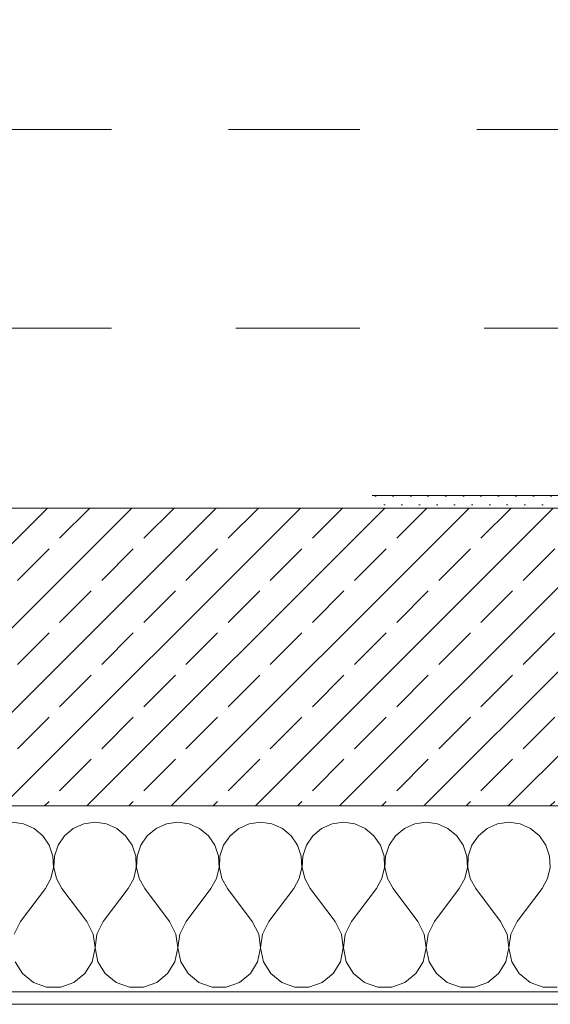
# Model space of a CAD drawing. Header units: metres. Extents: x -3.5 to 65.3, y -10.9 to 16.7.
# Tile 52 of 234: x 32.806 to 33.233, y -0.155 to 0.639. Entities that reach past the tile are written whole.
import ezdxf

# ---------------------------------------------------------------- set-up
doc = ezdxf.new("R2010")
doc.units = ezdxf.units.M
doc.header["$MEASUREMENT"] = 0
for name, pattern in [('Achse', [0.08, 0.04, -0.02, 0, -0.02]), ('Strichlinie doppelt', [0.218722, 0.105833, -0.042333, 0.028222, -0.042333]), ('Untersicht', [0.04, 0.03, -0.01])]:
    doc.linetypes.add(name, pattern=pattern)
for name, color, linetype in [('102 - Bemaßung_ Beschriftung.Detail_ Ausschnitt', 7, 'Continuous'), ('451 - Universal.Achsen Raster', 7, 'Continuous'), ('603 - Struktur.Bodenplatte_ Decke Roh', 7, 'Continuous'), ('604 - Struktur.Wand Aussen', 7, 'Continuous'), ('608 - Struktur.Träger', 7, 'Continuous')]:
    doc.layers.add(name, color=color, linetype=linetype)
doc.styles.add('ERSTELLTER_STIL_1', font='txt')
doc.dimstyles.new('ERSTELLTER_STIL__3', dxfattribs={"dimtxt": 0.04, "dimasz": 0.02128, "dimexe": 0.18, "dimexo": 0.0625, "dimgap": 0, "dimtad": 1, "dimzin": 0, "dimdsep": 46, "dimtxsty": 'ERSTELLTER_STIL_1', "dimblk": 'ARROWHEAD_2', "dimblk1": 'ARROWHEAD_2', "dimblk2": 'ARROWHEAD_2', "dimcen": 0.09, "dimse1": 1, "dimse2": 1, "dimclrd": 7, "dimclre": 7, "dimclrt": 7, "dimazin": 0, "dimtfac": 1, "dimtdec": 4, "dimtmove": 0, "dimatfit": 3, "dimfxl": 1, "dimtolj": 1, "dimtzin": 0, "dimarcsym": 0})

# ---------------------------------------------------------------- blocks, each defined once
blk = doc.blocks.new('*X20')
at = {"layer": '604 - Struktur.Wand Aussen', "color": 7, "linetype": 'Continuous', "lineweight": 5}
for p, q in [((32.80911, -0.0096), (32.8, -0.00833)), ((32.81752, -0.01331), (32.80911, -0.0096)), ((32.82461, -0.01918), (32.81752, -0.01331)), ((32.84914, -0.01331), (32.84206, -0.01918)), ((32.85756, -0.0096), (32.84914, -0.01331)), ((32.86667, -0.00833), (32.85756, -0.0096)), ((32.87578, -0.0096), (32.86667, -0.00833)), ((32.88419, -0.01331), (32.87578, -0.0096)), ((32.89127, -0.01918), (32.88419, -0.01331)), ((32.91581, -0.01331), (32.90873, -0.01918)), ((32.92422, -0.0096), (32.91581, -0.01331)), ((32.93333, -0.00833), (32.92422, -0.0096)), ((32.94244, -0.0096), (32.93333, -0.00833)), ((32.95086, -0.01331), (32.94244, -0.0096)), ((32.95794, -0.01918), (32.95086, -0.01331)), ((32.98248, -0.01331), (32.97539, -0.01918)), ((32.99089, -0.0096), (32.98248, -0.01331)), ((33, -0.00833), (32.99089, -0.0096)), ((33.00911, -0.0096), (33, -0.00833)), ((33.01752, -0.01331), (33.00911, -0.0096)), ((33.02461, -0.01918), (33.01752, -0.01331)), ((33.04914, -0.01331), (33.04206, -0.01918)), ((33.05756, -0.0096), (33.04914, -0.01331)), ((33.06667, -0.00833), (33.05756, -0.0096)), ((33.07578, -0.0096), (33.06667, -0.00833)), ((33.08419, -0.01331), (33.07578, -0.0096)), ((33.09127, -0.01918), (33.08419, -0.01331)), ((33.11581, -0.01331), (33.10873, -0.01918)), ((33.12422, -0.0096), (33.11581, -0.01331)), ((33.13333, -0.00833), (33.12422, -0.0096)), ((33.14244, -0.0096), (33.13333, -0.00833)), ((33.15086, -0.01331), (33.14244, -0.0096)), ((33.15794, -0.01918), (33.15086, -0.01331)), ((33.18248, -0.01331), (33.17539, -0.01918)), ((33.19089, -0.0096), (33.18248, -0.01331)), ((33.2, -0.00833), (33.19089, -0.0096)), ((33.20911, -0.0096), (33.2, -0.00833)), ((33.21752, -0.01331), (33.20911, -0.0096)), ((33.22461, -0.01918), (33.21752, -0.01331)), ((32.82981, -0.02676), (32.82461, -0.01918)), ((32.84206, -0.01918), (32.83685, -0.02676)), ((32.89648, -0.02676), (32.89127, -0.01918)), ((32.90873, -0.01918), (32.90352, -0.02676)), ((32.96315, -0.02676), (32.95794, -0.01918)), ((32.97539, -0.01918), (32.97019, -0.02676)), ((33.02981, -0.02676), (33.02461, -0.01918)), ((33.04206, -0.01918), (33.03685, -0.02676)), ((33.09648, -0.02676), (33.09127, -0.01918)), ((33.10873, -0.01918), (33.10352, -0.02676)), ((33.16315, -0.02676), (33.15794, -0.01918)), ((33.17539, -0.01918), (33.17019, -0.02676)), ((33.22981, -0.02676), (33.22461, -0.01918)), ((32.83275, -0.03547), (32.82981, -0.02676)), ((32.83685, -0.02676), (32.83391, -0.03547)), ((32.89942, -0.03547), (32.89648, -0.02676)), ((32.90352, -0.02676), (32.90058, -0.03547)), ((32.96609, -0.03547), (32.96315, -0.02676)), ((32.97019, -0.02676), (32.96725, -0.03547)), ((33.03275, -0.03547), (33.02981, -0.02676)), ((33.03685, -0.02676), (33.03391, -0.03547)), ((33.09942, -0.03547), (33.09648, -0.02676)), ((33.10352, -0.02676), (33.10058, -0.03547)), ((33.16609, -0.03547), (33.16315, -0.02676)), ((33.17019, -0.02676), (33.16725, -0.03547)), ((33.23275, -0.03547), (33.22981, -0.02676)), ((32.8332, -0.04466), (32.83275, -0.03547)), ((32.83391, -0.03547), (32.83347, -0.04466)), ((32.89987, -0.04466), (32.89942, -0.03547)), ((32.90058, -0.03547), (32.90013, -0.04466)), ((32.96653, -0.04466), (32.96609, -0.03547)), ((32.96725, -0.03547), (32.9668, -0.04466)), ((33.0332, -0.04466), (33.03275, -0.03547)), ((33.03391, -0.03547), (33.03347, -0.04466)), ((33.09987, -0.04466), (33.09942, -0.03547)), ((33.10058, -0.03547), (33.10013, -0.04466)), ((33.16653, -0.04466), (33.16609, -0.03547)), ((33.16725, -0.03547), (33.1668, -0.04466)), ((33.2332, -0.04466), (33.23275, -0.03547)), ((32.83112, -0.05362), (32.8332, -0.04466)), ((32.83347, -0.04466), (32.83555, -0.05362)), ((32.89778, -0.05362), (32.89987, -0.04466)), ((32.90013, -0.04466), (32.90222, -0.05362)), ((32.96445, -0.05362), (32.96653, -0.04466)), ((32.9668, -0.04466), (32.96888, -0.05362)), ((33.03112, -0.05362), (33.0332, -0.04466)), ((33.03347, -0.04466), (33.03555, -0.05362)), ((33.09778, -0.05362), (33.09987, -0.04466)), ((33.10013, -0.04466), (33.10222, -0.05362)), ((33.16445, -0.05362), (33.16653, -0.04466)), ((33.1668, -0.04466), (33.16888, -0.05362)), ((33.23112, -0.05362), (33.2332, -0.04466)), ((32.82667, -0.06167), (32.83112, -0.05362)), ((32.83555, -0.05362), (32.84, -0.06167)), ((32.89333, -0.06167), (32.89778, -0.05362)), ((32.90222, -0.05362), (32.90667, -0.06167)), ((32.96, -0.06167), (32.96445, -0.05362)), ((32.96888, -0.05362), (32.97333, -0.06167)), ((33.02667, -0.06167), (33.03112, -0.05362)), ((33.03555, -0.05362), (33.04, -0.06167)), ((33.09333, -0.06167), (33.09778, -0.05362)), ((33.10222, -0.05362), (33.10667, -0.06167)), ((33.16, -0.06167), (33.16445, -0.05362)), ((33.16888, -0.05362), (33.17333, -0.06167)), ((33.22667, -0.06167), (33.23112, -0.05362)), ((32.80667, -0.08833), (32.82667, -0.06167)), ((32.86, -0.08833), (32.84, -0.06167)), ((32.87333, -0.08833), (32.89333, -0.06167)), ((32.92667, -0.08833), (32.90667, -0.06167)), ((32.94, -0.08833), (32.96, -0.06167)), ((32.99333, -0.08833), (32.97333, -0.06167)), ((33.00667, -0.08833), (33.02667, -0.06167)), ((33.06, -0.08833), (33.04, -0.06167)), ((33.07333, -0.08833), (33.09333, -0.06167)), ((33.12667, -0.08833), (33.10667, -0.06167)), ((33.14, -0.08833), (33.16, -0.06167)), ((33.19333, -0.08833), (33.17333, -0.06167)), ((33.20667, -0.08833), (33.22667, -0.06167)), ((32.80667, -0.08833), (32.80152, -0.09839)), ((32.86515, -0.09839), (32.86, -0.08833)), ((32.87333, -0.08833), (32.86818, -0.09839)), ((32.93182, -0.09839), (32.92667, -0.08833)), ((32.94, -0.08833), (32.93485, -0.09839)), ((32.99848, -0.09839), (32.99333, -0.08833)), ((33.00667, -0.08833), (33.00152, -0.09839)), ((33.06515, -0.09839), (33.06, -0.08833)), ((33.07333, -0.08833), (33.06818, -0.09839)), ((33.13182, -0.09839), (33.12667, -0.08833)), ((33.14, -0.08833), (33.13485, -0.09839)), ((33.19848, -0.09839), (33.19333, -0.08833)), ((33.20667, -0.08833), (33.20152, -0.09839)), ((32.86664, -0.10959), (32.86515, -0.09839)), ((32.86818, -0.09839), (32.86669, -0.10959)), ((32.93331, -0.10959), (32.93182, -0.09839)), ((32.93485, -0.09839), (32.93336, -0.10959)), ((32.99998, -0.10959), (32.99848, -0.09839)), ((33.00152, -0.09839), (33.00002, -0.10959)), ((33.06664, -0.10959), (33.06515, -0.09839)), ((33.06818, -0.09839), (33.06669, -0.10959)), ((33.13331, -0.10959), (33.13182, -0.09839)), ((33.13485, -0.09839), (33.13336, -0.10959)), ((33.19998, -0.10959), (33.19848, -0.09839)), ((33.20152, -0.09839), (33.20002, -0.10959)), ((32.86431, -0.12065), (32.86664, -0.10959)), ((32.86669, -0.10959), (32.86903, -0.12065)), ((32.93097, -0.12065), (32.93331, -0.10959)), ((32.93336, -0.10959), (32.93569, -0.12065)), ((32.99764, -0.12065), (32.99998, -0.10959)), ((33.00002, -0.10959), (33.00236, -0.12065)), ((33.06431, -0.12065), (33.06664, -0.10959)), ((33.06669, -0.10959), (33.06903, -0.12065)), ((33.13097, -0.12065), (33.13331, -0.10959)), ((33.13336, -0.10959), (33.13569, -0.12065)), ((33.19764, -0.12065), (33.19998, -0.10959)), ((33.20002, -0.10959), (33.20236, -0.12065)), ((32.80236, -0.12065), (32.80825, -0.13029)), ((32.85841, -0.13029), (32.86431, -0.12065)), ((32.86903, -0.12065), (32.87492, -0.13029)), ((32.92508, -0.13029), (32.93097, -0.12065)), ((32.93569, -0.12065), (32.94159, -0.13029)), ((32.99175, -0.13029), (32.99764, -0.12065)), ((33.00236, -0.12065), (33.00825, -0.13029)), ((33.05841, -0.13029), (33.06431, -0.12065)), ((33.06903, -0.12065), (33.07492, -0.13029)), ((33.12508, -0.13029), (33.13097, -0.12065)), ((33.13569, -0.12065), (33.14159, -0.13029)), ((33.19175, -0.13029), (33.19764, -0.12065)), ((33.20236, -0.12065), (33.20825, -0.13029)), ((32.80825, -0.13029), (32.81703, -0.13741)), ((32.84963, -0.13741), (32.85841, -0.13029)), ((32.87492, -0.13029), (32.8837, -0.13741)), ((32.9163, -0.13741), (32.92508, -0.13029)), ((32.94159, -0.13029), (32.95037, -0.13741)), ((32.98297, -0.13741), (32.99175, -0.13029)), ((33.00825, -0.13029), (33.01703, -0.13741)), ((33.04963, -0.13741), (33.05841, -0.13029)), ((33.07492, -0.13029), (33.0837, -0.13741)), ((33.1163, -0.13741), (33.12508, -0.13029)), ((33.14159, -0.13029), (33.15037, -0.13741)), ((33.18297, -0.13741), (33.19175, -0.13029)), ((33.20825, -0.13029), (33.21703, -0.13741)), ((32.81703, -0.13741), (32.82768, -0.14118)), ((32.82768, -0.14118), (32.83898, -0.14118)), ((32.83898, -0.14118), (32.84963, -0.13741)), ((32.8837, -0.13741), (32.89435, -0.14118)), ((32.89435, -0.14118), (32.90565, -0.14118)), ((32.90565, -0.14118), (32.9163, -0.13741)), ((32.95037, -0.13741), (32.96102, -0.14118)), ((32.96102, -0.14118), (32.97232, -0.14118)), ((32.97232, -0.14118), (32.98297, -0.13741)), ((33.01703, -0.13741), (33.02768, -0.14118)), ((33.02768, -0.14118), (33.03898, -0.14118)), ((33.03898, -0.14118), (33.04963, -0.13741)), ((33.0837, -0.13741), (33.09435, -0.14118)), ((33.09435, -0.14118), (33.10565, -0.14118)), ((33.10565, -0.14118), (33.1163, -0.13741)), ((33.15037, -0.13741), (33.16102, -0.14118)), ((33.16102, -0.14118), (33.17232, -0.14118)), ((33.17232, -0.14118), (33.18297, -0.13741)), ((33.21703, -0.13741), (33.22768, -0.14118)), ((33.22768, -0.14118), (33.23898, -0.14118))]:
    blk.add_line(p, q, dxfattribs=at)
blk = doc.blocks.new('*D184')
at = {"layer": '102 - Bemaßung_ Beschriftung.Detail_ Ausschnitt', "color": 7, "linetype": 'Continuous', "lineweight": 5}
for p, q in [((40.70098, 0.26308), (40.72898, 0.24692)), ((40.73598, 0.255), (40.69398, 0.255)), ((40.71498, 0.245), (40.71498, 0.255)), ((40.70098, 0.25308), (40.72898, 0.23692)), ((40.73598, 0.245), (40.69398, 0.245)), ((40.71498, 0.23131), (40.71498, 0.245))]:
    blk.add_line(p, q, dxfattribs=at)
at = {"layer": '102 - Bemaßung_ Beschriftung.Detail_ Ausschnitt', "color": 7, "lineweight": 5, "insert": (40.70698, 0.20655), "char_height": 0.04, "attachment_point": 7, "rotation": 90, "style": 'ERSTELLTER_STIL_1'}
blk.add_mtext('\\A1;{\\pql;\\fArial|b0|i0|c0|p38;1}', dxfattribs=at)
blk = doc.blocks.new('ARROWHEAD_2')
at = {"color": 0, "linetype": 'Continuous', "lineweight": 0}
for p, q in [((-0.378, -0.655), (0.378, 0.655)), ((0, 0), (-1, 0))]:
    blk.add_line(p, q, dxfattribs=at)
blk = doc.blocks.new('*D194')
at = {"layer": '102 - Bemaßung_ Beschriftung.Detail_ Ausschnitt', "color": 7, "linetype": 'Continuous', "lineweight": 5}
for p, q in [((44.15599, 0.26308), (44.18399, 0.24692)), ((44.19099, 0.255), (44.14899, 0.255)), ((44.16999, 0.245), (44.16999, 0.255)), ((44.15599, 0.25308), (44.18399, 0.23692)), ((44.19099, 0.245), (44.14899, 0.245)), ((44.16999, 0.23131), (44.16999, 0.245))]:
    blk.add_line(p, q, dxfattribs=at)
at = {"layer": '102 - Bemaßung_ Beschriftung.Detail_ Ausschnitt', "color": 7, "lineweight": 5, "insert": (44.16199, 0.20655), "char_height": 0.04, "attachment_point": 7, "rotation": 90, "style": 'ERSTELLTER_STIL_1'}
blk.add_mtext('\\A1;{\\pql;\\fArial|b0|i0|c0|p38;1}', dxfattribs=at)
blk = doc.blocks.new('*D213')
at = {"layer": '102 - Bemaßung_ Beschriftung.Detail_ Ausschnitt', "color": 7, "linetype": 'Continuous', "lineweight": 5}
for p, q in [((46.78097, 0.26308), (46.80897, 0.24692)), ((46.81597, 0.255), (46.77397, 0.255)), ((46.79497, 0.245), (46.79497, 0.255)), ((46.78097, 0.25308), (46.80897, 0.23692)), ((46.81597, 0.245), (46.77397, 0.245)), ((46.79497, 0.23131), (46.79497, 0.245))]:
    blk.add_line(p, q, dxfattribs=at)
at = {"layer": '102 - Bemaßung_ Beschriftung.Detail_ Ausschnitt', "color": 7, "lineweight": 5, "insert": (46.78697, 0.20655), "char_height": 0.04, "attachment_point": 7, "rotation": 90, "style": 'ERSTELLTER_STIL_1'}
blk.add_mtext('\\A1;{\\pql;\\fArial|b0|i0|c0|p38;1}', dxfattribs=at)
blk = doc.blocks.new('*D215')
at = {"layer": '102 - Bemaßung_ Beschriftung.Detail_ Ausschnitt', "color": 7, "linetype": 'Continuous', "lineweight": 5}
for p, q in [((44.25599, 0.26308), (44.28399, 0.24692)), ((44.29099, 0.255), (44.24899, 0.255)), ((44.26999, 0.245), (44.26999, 0.255)), ((44.25599, 0.25308), (44.28399, 0.23692)), ((44.29099, 0.245), (44.24899, 0.245)), ((44.26999, 0.23131), (44.26999, 0.245))]:
    blk.add_line(p, q, dxfattribs=at)
at = {"layer": '102 - Bemaßung_ Beschriftung.Detail_ Ausschnitt', "color": 7, "lineweight": 5, "insert": (44.26199, 0.20655), "char_height": 0.04, "attachment_point": 7, "rotation": 90, "style": 'ERSTELLTER_STIL_1'}
blk.add_mtext('\\A1;{\\pql;\\fArial|b0|i0|c0|p38;1}', dxfattribs=at)
blk = doc.blocks.new('*D226')
at = {"layer": '102 - Bemaßung_ Beschriftung.Detail_ Ausschnitt', "color": 7, "linetype": 'Continuous', "lineweight": 5}
for p, q in [((42.93099, 0.26308), (42.95899, 0.24692)), ((42.96599, 0.255), (42.92399, 0.255)), ((42.94499, 0.245), (42.94499, 0.255)), ((42.93099, 0.25308), (42.95899, 0.23692)), ((42.96599, 0.245), (42.92399, 0.245)), ((42.94499, 0.23131), (42.94499, 0.245))]:
    blk.add_line(p, q, dxfattribs=at)
at = {"layer": '102 - Bemaßung_ Beschriftung.Detail_ Ausschnitt', "color": 7, "lineweight": 5, "insert": (42.93699, 0.20655), "char_height": 0.04, "attachment_point": 7, "rotation": 90, "style": 'ERSTELLTER_STIL_1'}
blk.add_mtext('\\A1;{\\pql;\\fArial|b0|i0|c0|p38;1}', dxfattribs=at)
blk = doc.blocks.new('*D232')
at = {"layer": '102 - Bemaßung_ Beschriftung.Detail_ Ausschnitt', "color": 7, "linetype": 'Continuous', "lineweight": 5}
for p, q in [((40.60098, 0.26308), (40.62898, 0.24692)), ((40.63598, 0.255), (40.59398, 0.255)), ((40.61498, 0.245), (40.61498, 0.255)), ((40.60098, 0.25308), (40.62898, 0.23692)), ((40.63598, 0.245), (40.59398, 0.245)), ((40.61498, 0.23131), (40.61498, 0.245))]:
    blk.add_line(p, q, dxfattribs=at)
at = {"layer": '102 - Bemaßung_ Beschriftung.Detail_ Ausschnitt', "color": 7, "lineweight": 5, "insert": (40.60698, 0.20655), "char_height": 0.04, "attachment_point": 7, "rotation": 90, "style": 'ERSTELLTER_STIL_1'}
blk.add_mtext('\\A1;{\\pql;\\fArial|b0|i0|c0|p38;1}', dxfattribs=at)
blk = doc.blocks.new('*D258')
at = {"layer": '102 - Bemaßung_ Beschriftung.Detail_ Ausschnitt', "color": 7, "linetype": 'Continuous', "lineweight": 5}
for p, q in [((40.50098, 0.26308), (40.52898, 0.24692)), ((40.53598, 0.255), (40.49398, 0.255)), ((40.51498, 0.245), (40.51498, 0.255)), ((40.50098, 0.25308), (40.52898, 0.23692)), ((40.53598, 0.245), (40.49398, 0.245)), ((40.51498, 0.23131), (40.51498, 0.245))]:
    blk.add_line(p, q, dxfattribs=at)
at = {"layer": '102 - Bemaßung_ Beschriftung.Detail_ Ausschnitt', "color": 7, "lineweight": 5, "insert": (40.50698, 0.20655), "char_height": 0.04, "attachment_point": 7, "rotation": 90, "style": 'ERSTELLTER_STIL_1'}
blk.add_mtext('\\A1;{\\pql;\\fArial|b0|i0|c0|p38;1}', dxfattribs=at)
blk = doc.blocks.new('*D268')
at = {"layer": '102 - Bemaßung_ Beschriftung.Detail_ Ausschnitt', "color": 7, "linetype": 'Continuous', "lineweight": 5}
for p, q in [((43.03099, 0.26308), (43.05899, 0.24692)), ((43.06599, 0.255), (43.02399, 0.255)), ((43.04499, 0.245), (43.04499, 0.255)), ((43.03099, 0.25308), (43.05899, 0.23692)), ((43.06599, 0.245), (43.02399, 0.245)), ((43.04499, 0.23131), (43.04499, 0.245))]:
    blk.add_line(p, q, dxfattribs=at)
at = {"layer": '102 - Bemaßung_ Beschriftung.Detail_ Ausschnitt', "color": 7, "lineweight": 5, "insert": (43.03699, 0.20655), "char_height": 0.04, "attachment_point": 7, "rotation": 90, "style": 'ERSTELLTER_STIL_1'}
blk.add_mtext('\\A1;{\\pql;\\fArial|b0|i0|c0|p38;1}', dxfattribs=at)
blk = doc.blocks.new('*D276')
at = {"layer": '102 - Bemaßung_ Beschriftung.Detail_ Ausschnitt', "color": 7, "linetype": 'Continuous', "lineweight": 5}
for p, q in [((44.05599, 0.26308), (44.08399, 0.24692)), ((44.09099, 0.255), (44.04899, 0.255)), ((44.06999, 0.245), (44.06999, 0.255)), ((44.05599, 0.25308), (44.08399, 0.23692)), ((44.09099, 0.245), (44.04899, 0.245)), ((44.06999, 0.23131), (44.06999, 0.245))]:
    blk.add_line(p, q, dxfattribs=at)
at = {"layer": '102 - Bemaßung_ Beschriftung.Detail_ Ausschnitt', "color": 7, "lineweight": 5, "insert": (44.06199, 0.20655), "char_height": 0.04, "attachment_point": 7, "rotation": 90, "style": 'ERSTELLTER_STIL_1'}
blk.add_mtext('\\A1;{\\pql;\\fArial|b0|i0|c0|p38;1}', dxfattribs=at)
blk = doc.blocks.new('*D313')
at = {"layer": '102 - Bemaßung_ Beschriftung.Detail_ Ausschnitt', "color": 7, "linetype": 'Continuous', "lineweight": 5}
for p, q in [((42.83099, 0.26308), (42.85899, 0.24692)), ((42.86599, 0.255), (42.82399, 0.255)), ((42.84499, 0.245), (42.84499, 0.255)), ((42.83099, 0.25308), (42.85899, 0.23692)), ((42.86599, 0.245), (42.82399, 0.245)), ((42.84499, 0.23131), (42.84499, 0.245))]:
    blk.add_line(p, q, dxfattribs=at)
at = {"layer": '102 - Bemaßung_ Beschriftung.Detail_ Ausschnitt', "color": 7, "lineweight": 5, "insert": (42.83699, 0.20655), "char_height": 0.04, "attachment_point": 7, "rotation": 90, "style": 'ERSTELLTER_STIL_1'}
blk.add_mtext('\\A1;{\\pql;\\fArial|b0|i0|c0|p38;1}', dxfattribs=at)
blk = doc.blocks.new('*D320')
at = {"layer": '102 - Bemaßung_ Beschriftung.Detail_ Ausschnitt', "color": 7, "linetype": 'Continuous', "lineweight": 5}
for p, q in [((39.85599, 0.26308), (39.88399, 0.24692)), ((39.89099, 0.255), (39.84899, 0.255)), ((39.86999, 0.245), (39.86999, 0.255)), ((39.85599, 0.25308), (39.88399, 0.23692)), ((39.89099, 0.245), (39.84899, 0.245)), ((39.86999, 0.23131), (39.86999, 0.245))]:
    blk.add_line(p, q, dxfattribs=at)
at = {"layer": '102 - Bemaßung_ Beschriftung.Detail_ Ausschnitt', "color": 7, "linetype": 'Continuous', "lineweight": 9, "flags": 128}
blk.add_lwpolyline([(39.86677, 5.8224), (39.86677, 5.92029), (39.80962, 5.92029), (39.80962, 5.8224)], close=True, dxfattribs=at)
at = {"layer": '102 - Bemaßung_ Beschriftung.Detail_ Ausschnitt', "color": 7, "lineweight": 5, "insert": (39.86199, 0.20655), "char_height": 0.04, "attachment_point": 7, "rotation": 90, "style": 'ERSTELLTER_STIL_1'}
blk.add_mtext('\\A1;{\\pql;\\fArial|b0|i0|c0|p38;1}', dxfattribs=at)

msp = doc.modelspace()

# ---------------------------------------------------------------- hatches: boundary and pattern name
at = {"layer": '604 - Struktur.Wand Aussen', "linetype": 'Continuous', "lineweight": 0, "true_color": 0x000000}
h = msp.add_hatch(dxfattribs=at)
h.set_pattern_fill('Gips_0001', color=18, style=0, pattern_type=2)
h.set_pattern_definition([(45, (0, 0), (-0.0070710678, 0.0070710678), [0, -0.01])])
h.paths.add_polyline_path([(33.08999, 0.245), (33.54, 0.245), (33.54, 0.255), (33.08999, 0.255)])
h = msp.add_hatch(dxfattribs=at)
h.set_pattern_fill('Beton__Stahlbeton_0001', color=18, style=0, pattern_type=2)
h.set_pattern_definition([(45, (0, 0), (-0.033941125, 0.033941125), []), (45, (-0.01697, 0.01697), (-0.033941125, 0.033941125), [0.036, -0.012])])
h.paths.add_polyline_path([(32.34, 0.125), (32.28, 0.125), (32.28, 0.005), (33.6, 0.005), (33.6, 0.125), (33.54, 0.125), (33.54, 0.195), (33.54, 0.245), (32.34, 0.245), (32.34, 0.195)])
h = msp.add_hatch(dxfattribs=at)
h.set_pattern_fill('Verputz_0001', color=18, style=0, pattern_type=2)
h.set_pattern_definition([(0, (0, 0), (0, 0.034641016), [0, -0.02]), (0, (0.01, 0.01732), (0, 0.034641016), [0, -0.02])])
h.paths.add_polyline_path([(32.25, -0.155), (33.63, -0.155), (33.63, -0.145), (32.25, -0.145)])

# ---------------------------------------------------------------- linework, layer by layer
at = {"layer": '451 - Universal.Achsen Raster', "color": 160, "linetype": 'Strichlinie doppelt', "lineweight": 9, "true_color": 0x3232ff}
msp.add_line((64.93503, 0.54998), (-3.175, 0.54998), dxfattribs=at)
at = {"layer": '603 - Struktur.Bodenplatte_ Decke Roh', "color": 7, "linetype": 'Continuous', "lineweight": 18, "flags": 128}
msp.add_lwpolyline([(-0.015, 0.005), (62.27503, 0.005), (62.27503, 13.695), (50.77999, 13.695), (50.77999, 13.455), (50.77999, 12.99998), (50.84002, 12.99998), (50.84002, 8.58498), (49.03003, 8.58498), (49.03003, 8.72498), (47.41002, 8.72498), (47.41002, 12.99998), (47.47999, 12.99998), (47.47999, 13.455), (47.47999, 13.695), (14.77999, 13.695)], dxfattribs=at)
at = {"layer": '604 - Struktur.Wand Aussen', "color": 7, "linetype": 'Continuous', "lineweight": 13}
for p, q in [((33.54, 0.245), (32.34, 0.245)), ((32.28, 0.005), (33.6, 0.005))]:
    msp.add_line(p, q, dxfattribs=at)
at = {"layer": '604 - Struktur.Wand Aussen', "color": 7, "linetype": 'Continuous', "lineweight": 5}
msp.add_line((32.28, -0.145), (33.6, -0.145), dxfattribs=at)
at = {"layer": '604 - Struktur.Wand Aussen', "color": 7, "linetype": 'Continuous', "lineweight": 5, "flags": 128}
for points in [[(33.54, 0.255), (33.08999, 0.255)], [(32.25, -0.155), (33.63, -0.155)]]:
    msp.add_lwpolyline(points, dxfattribs=at)
at = {"layer": '608 - Struktur.Träger', "color": 7, "linetype": 'Achse', "lineweight": 9}
msp.add_line((0.37999, 0.54998), (61.87999, 0.54998), dxfattribs=at)
at = {"layer": '608 - Struktur.Träger', "color": 7, "linetype": 'Untersicht', "lineweight": 13}
msp.add_line((0.37999, 0.38998), (61.87999, 0.38998), dxfattribs=at)

# ---------------------------------------------------------------- block references
at = {"layer": '604 - Struktur.Wand Aussen', "color": 7, "lineweight": 18}
msp.add_blockref('*X20', (0, 0), dxfattribs=at)

# ---------------------------------------------------------------- dimensions: what is measured, and where the dimension line sits
at = {"layer": '102 - Bemaßung_ Beschriftung.Detail_ Ausschnitt', "color": 7, "linetype": 'Continuous', "lineweight": 5}
for base, p2, picture, middle in [((39.86999, 0.255), (40.28999, 0.255), '*D320', (39.84199, 0.2218)), ((40.71498, 0.255), (40.37997, 0.255), '*D184', (40.68698, 0.2218)), ((44.16999, 0.255), (43.96499, 0.255), '*D194', (44.14199, 0.2218)), ((46.79497, 0.255), (47.16999, 0.255), '*D213', (46.76697, 0.2218)), ((44.26999, 0.255), (43.96499, 0.255), '*D215', (44.24199, 0.2218)), ((42.94499, 0.255), (43.54499, 0.255), '*D226', (42.91699, 0.2218)), ((40.61498, 0.255), (40.75, 0.255), '*D232', (40.58698, 0.2218)), ((40.51498, 0.255), (40.28999, 0.255), '*D258', (40.48698, 0.2218)), ((43.04499, 0.255), (43.54499, 0.255), '*D268', (43.01699, 0.2218)), ((44.06999, 0.255), (43.96499, 0.255), '*D276', (44.04199, 0.2218)), ((42.84499, 0.255), (43.54499, 0.255), '*D313', (42.81699, 0.2218))]:
    dim = msp.add_linear_dim(base=base, p1=(31.13001, 0.245), p2=p2, angle=90, dimstyle='ERSTELLTER_STIL__3', dxfattribs=at)
    dim.commit()
    dim.dimension.update_dxf_attribs({"geometry": picture, "text_midpoint": middle, "dimtype": 160, "text_rotation": 90})

doc.saveas('drawing.dxf')
